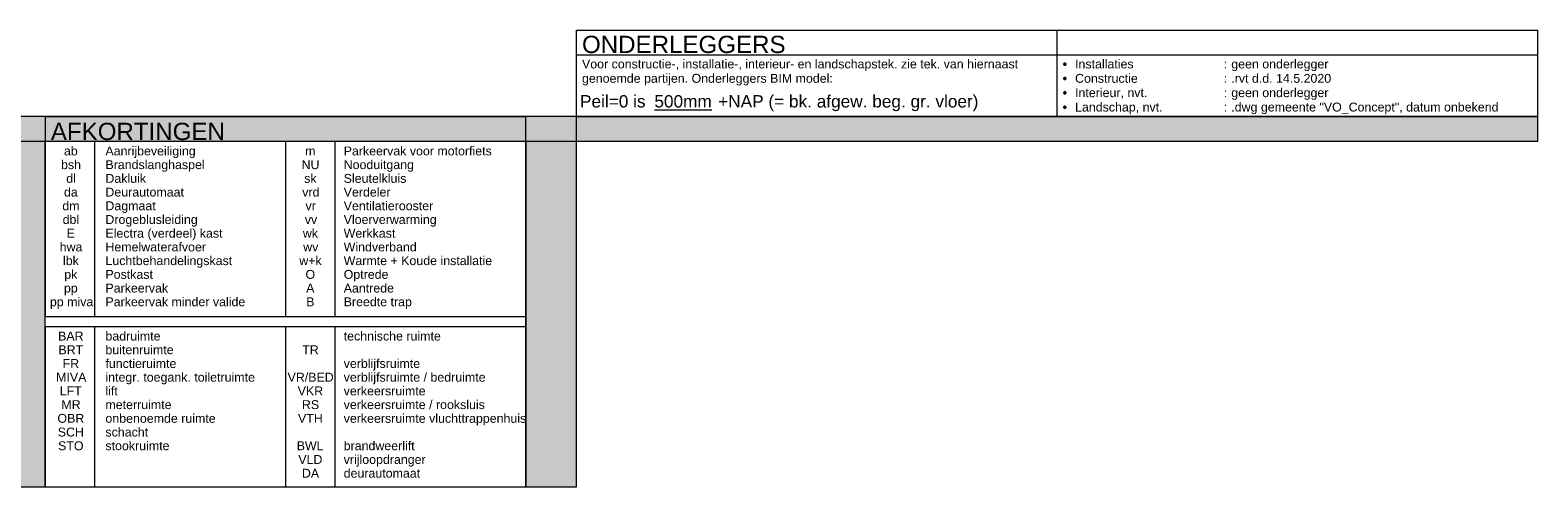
# Model space of a CAD drawing. Header units: millimetres. Extents: x -80560 to 110805, y -11020 to 52719.
# Tile 5 of 184: x -9532 to 21050, y -11020 to -1770. Entities that reach past the tile are written whole.
import ezdxf

# ---------------------------------------------------------------- set-up
doc = ezdxf.new("R2010")
doc.units = ezdxf.units.MM
for name, color, linetype, lineweight in [('A-DETL', 90, 'Continuous', 18), ('A-DETL-GENF', 92, 'Continuous', 18), ('A-DETL-THIN', 151, 'Continuous', 18), ('G-ANNO-TEXT', 231, 'Continuous', 9)]:
    doc.layers.add(name, color=color, linetype=linetype, lineweight=lineweight)
doc.styles.add('Arial', font='arial.ttf', dxfattribs={"height": 180})
doc.styles.add('Arial_B', font='txt', dxfattribs={"height": 350})
doc.styles.add('Arial_B_1', font='txt', dxfattribs={"height": 180})
doc.styles.add('Arial_B_2', font='txt', dxfattribs={"height": 250})
doc.styles.add('Arial_B_I', font='txt', dxfattribs={"height": 250})
doc.styles.add('Arial_B_I_1', font='txt', dxfattribs={"height": 180})

msp = doc.modelspace()

# ---------------------------------------------------------------- hatches: boundary and pattern name
at = {"layer": 'A-DETL-GENF'}
msp.add_hatch(color=254, dxfattribs=at).paths.add_polyline_path([(-54075.1, -4020.2), (21049.9, -4020.2), (21049.9, -3520.2), (-80560.1, -3520.2), (-80560.1, -4020.2), (-68512.6, -4020.2)], flags=0)
h = msp.add_hatch(color=254, dxfattribs=at)
h.paths.add_polyline_path([(524.9, -11020.2), (1549.9, -11020.2), (1549.9, -4020.2), (524.9, -4020.2)], flags=0)
h.paths.add_polyline_path([(-10250.1, -11020.2), (-9225.1, -11020.2), (-9225.1, -4020.2), (-10250.1, -4020.2)], flags=0)
h.paths.add_polyline_path([(-30775.1, -11020.2), (-29750.1, -11020.2), (-29750.1, -4020.2), (-30775.1, -4020.2)], flags=0)
h.paths.add_polyline_path([(-61050.1, -11020.2), (-60025.1, -11020.2), (-60025.1, -4020.2), (-61050.1, -4020.2)], flags=0)

# ---------------------------------------------------------------- linework, layer by layer
at = {"layer": 'A-DETL'}
for p, q in [((1549.3, -1770.2), (21049.3, -1770.2)), ((21049.9, -3520.2), (-80560.1, -3520.2)), ((1549.9, -4020.2), (1549.9, -3520.2)), ((21049.9, -4020.2), (21049.9, -3520.2)), ((-80560.1, -4020.2), (21049.9, -4020.2)), ((-9225.1, -11020.2), (-9225.1, -4020.2)), ((524.9, -4020.2), (524.9, -11020.2)), ((1549.9, -11020.2), (1549.9, -4020.2)), ((-10250.1, -11020.2), (-9225.1, -11020.2)), ((524.9, -11020.2), (1549.9, -11020.2))]:
    msp.add_line(p, q, dxfattribs=at)
at = {"layer": 'A-DETL-THIN'}
for p, q in [((1549.3, -3520.2), (1549.3, -1770.2)), ((11299.3, -3520.2), (11299.3, -1770.2)), ((11299.3, -3520.2), (11299.3, -1770.2)), ((21049.3, -3520.2), (21049.3, -1770.2)), ((1549.3, -2270.2), (21049.3, -2270.2)), ((-9225.1, -3520.2), (524.9, -3520.2)), ((-9225.1, -3520.2), (-9225.1, -7570.2)), ((524.9, -7570.2), (524.9, -3520.2)), ((1549.3, -3520.2), (21049.3, -3520.2)), ((-9225.1, -4020.2), (524.9, -4020.2)), ((-8225.1, -4020.2), (-8225.1, -7570.2)), ((-4350.1, -4020.2), (-4350.1, -7570.2)), ((-3350.1, -4020.2), (-3350.1, -7570.2)), ((524.9, -11020.2), (524.9, -7270.2)), ((-9225.1, -7570.2), (524.9, -7570.2)), ((-9225.1, -7770.2), (-9225.1, -11020.2)), ((-9225.1, -7770.2), (524.9, -7770.2)), ((-8225.1, -7770.2), (-8225.1, -11020.2)), ((-4350.1, -7770.2), (-4350.1, -11020.2)), ((-3350.1, -7770.2), (-3350.1, -11020.2)), ((-9225.1, -11020.2), (524.9, -11020.2))]:
    msp.add_line(p, q, dxfattribs=at)

# ---------------------------------------------------------------- texts
at = {"layer": 'G-ANNO-TEXT', "color": 7, "attachment_point": 1}
for s, insert, char_height, width, style in [('ONDERLEGGERS', (1661.2, -1883.1), 350, 5098.733, 'Arial_B'), ('Voor constructie-, installatie-, interieur- en landschapstek. zie tek. van hiernaast ', (1661.2, -2364.3), 180, 11383.962, 'Arial_B_1'), ('\\fArial|b1|i0|c0|p34|;•', (11411.2, -2364.3), 180, 304.515, 'Arial_B_1'), ('Installaties', (11662.6, -2364.3), 180, 1531.223, 'Arial_B_1'), ('^I^I^I^I^I^I', (12925.9, -2364.3), 180, 1819.831, 'Arial_B_1'), ('\\fArial|b1|i1|c0|p34|;^I', (14427.4, -2364.3), 180, 304.641, 'Arial_B_I_1'), (': ', (14678.8, -2364.3), 180, 184.388, 'Arial_B_1'), ('geen onderlegger', (14830.9, -2364.3), 180, 2517.299, 'Arial_B_I_1'), ('genoemde partijen. Onderleggers BIM model:', (1661.2, -2655.3), 180, 6453.584, 'Arial_B_1'), ('\\fArial|b1|i0|c0|p34|;•', (11411.2, -2655.3), 180, 304.515, 'Arial_B_1'), ('Constructie', (11662.6, -2655.3), 180, 1659.493, 'Arial_B_1'), ('^I^I^I^I^I^I^I', (13031.8, -2655.3), 180, 1996.202, 'Arial_B_1'), (': ', (14678.8, -2655.3), 180, 184.388, 'Arial_B_1'), ('.rvt d.d. 14.5.2020', (14830.9, -2655.3), 180, 2485.231, 'Arial_B_I_1'), (' +NAP (= bk. afgew. beg. gr. vloer)', (4326.6, -3086.1), 250, 6870.462, 'Arial_B_2'), ('\\fArial|b1|i0|c0|p34|;•', (11411.2, -2946.4), 180, 304.515, 'Arial_B_1'), ('Interieur, nvt.', (11662.6, -2946.4), 180, 1867.932, 'Arial_B_1'), ('^I^I^I^I^I^I', (13203.7, -2946.4), 180, 1787.763, 'Arial_B_1'), (': ', (14678.8, -2946.4), 180, 184.388, 'Arial_B_1'), ('geen onderlegger', (14830.9, -2946.4), 180, 2517.299, 'Arial_B_I_1'), ('Peil=0 is ', (1621.2, -3086.1), 250, 1827.848, 'Arial_B_2'), ('\\L500mm', (3129.3, -3086.1), 250, 1451.054, 'Arial_B_I'), ('\\fArial|b1|i0|c0|p34|;•', (11411.2, -3237.4), 180, 304.515, 'Arial_B_1'), ('Landschap, nvt.', (11662.6, -3237.4), 180, 2284.809, 'Arial_B_1'), ('^I^I^I^I^I', (13547.7, -3237.4), 180, 1370.886, 'Arial_B_1'), (': ', (14678.8, -3237.4), 180, 184.388, 'Arial_B_1'), ('.dwg gemeente "VO_Concept", datum onbekend', (14830.9, -3237.4), 180, 6886.496, 'Arial_B_I_1'), ('AFKORTINGEN', (-9113.1, -3646.1), 350, 4393.247, 'Arial_B'), ('ab', (-8847.1, -4126.4), 180, 328.692, 'Arial'), ('Aanrijbeveiliging', (-8005.8, -4126.4), 180, 2108.438, 'Arial'), ('m', (-3954, -4126.4), 180, 248.523, 'Arial'), ('Parkeervak voor motorfiets', (-3172.8, -4126.4), 180, 3487.341, 'Arial'), ('bsh', (-8906.6, -4404.2), 180, 481.012, 'Arial'), ('Brandslanghaspel', (-8005.8, -4404.2), 180, 2348.944, 'Arial'), ('NU', (-4026.7, -4404.2), 180, 432.911, 'Arial'), ('Nooduitgang', (-3172.8, -4404.2), 180, 1691.561, 'Arial'), ('dl', (-8800.8, -4682.1), 180, 224.473, 'Arial'), ('Dakluik', (-8005.8, -4682.1), 180, 962.025, 'Arial'), ('sk', (-3973.8, -4682.1), 180, 296.624, 'Arial'), ('Sleutelkluis', (-3172.8, -4682.1), 180, 1459.071, 'Arial'), ('da', (-8847.1, -4959.9), 180, 328.692, 'Arial'), ('Deurautomaat', (-8005.8, -4959.9), 180, 1867.932, 'Arial'), ('vrd', (-4013.5, -4959.9), 180, 400.844, 'Arial'), ('Verdeler', (-3172.8, -4959.9), 180, 1098.312, 'Arial'), ('dm', (-8880.1, -5237.7), 180, 416.877, 'Arial'), ('dbl', (-8873.5, -5515.5), 180, 392.827, 'Arial'), ('Dagmaat', (-8005.8, -5237.7), 180, 1194.514, 'Arial'), ('Drogeblusleiding', (-8005.8, -5515.5), 180, 2180.59, 'Arial'), ('vr', (-3947.4, -5237.7), 180, 232.489, 'Arial'), ('Ventilatierooster', (-3172.8, -5237.7), 180, 2092.404, 'Arial'), ('Vloerverwarming', (-3172.8, -5515.5), 180, 2188.607, 'Arial'), ('E', (-8794.1, -5793.3), 180, 200.422, 'Arial'), ('Electra (verdeel) kast', (-8005.8, -5793.3), 180, 2733.754, 'Arial'), ('wk', (-4000.3, -5793.3), 180, 368.776, 'Arial'), ('vv', (-3960.6, -5515.5), 180, 272.574, 'Arial'), ('Werkkast', (-3172.8, -5793.3), 180, 1250.632, 'Arial'), ('hwa', (-8933, -6071.1), 180, 545.147, 'Arial'), ('Hemelwaterafvoer', (-8005.8, -6071.1), 180, 2356.961, 'Arial'), ('Windverband', (-3172.8, -6071.1), 180, 1755.696, 'Arial'), ('lbk', (-8866.9, -6348.9), 180, 376.793, 'Arial'), ('Luchtbehandelingskast', (-8005.8, -6348.9), 180, 3022.362, 'Arial'), ('w+k', (-4073, -6348.9), 180, 545.147, 'Arial'), ('wv', (-3993.7, -6071.1), 180, 352.743, 'Arial'), ('Warmte + Koude installatie', (-3172.8, -6348.9), 180, 3511.391, 'Arial'), ('pk', (-8840.4, -6626.7), 180, 320.675, 'Arial'), ('Postkast', (-8005.8, -6626.7), 180, 1130.379, 'Arial'), ('O', (-3947.4, -6626.7), 180, 232.489, 'Arial'), ('Optrede', (-3172.8, -6626.7), 180, 1066.244, 'Arial'), ('pp', (-8847.1, -6904.6), 180, 336.709, 'Arial'), ('Parkeervak', (-8005.8, -6904.6), 180, 1475.105, 'Arial'), ('A', (-3934.1, -6904.6), 180, 200.422, 'Arial'), ('Aantrede', (-3172.8, -6904.6), 180, 1194.514, 'Arial'), ('pp miva', (-9131.5, -7182.4), 180, 1018.143, 'Arial'), ('Parkeervak minder valide', (-8005.8, -7182.4), 180, 3270.885, 'Arial'), ('B', (-3934.1, -7182.4), 180, 200.422, 'Arial'), ('Breedte trap', (-3172.8, -7182.4), 180, 1611.392, 'Arial'), ('BAR', (-8966.1, -7876.4), 180, 617.299, 'Arial'), ('badruimte', (-8005.8, -7876.4), 180, 1306.751, 'Arial'), ('technische ruimte', (-3172.8, -7876.4), 180, 2300.843, 'Arial'), ('BRT', (-8959.5, -8154.2), 180, 601.266, 'Arial'), ('buitenruimte', (-8005.8, -8154.2), 180, 1611.392, 'Arial'), ('TR', (-4013.5, -8154.2), 180, 400.844, 'Arial'), ('FR', (-8873.5, -8432.1), 180, 400.844, 'Arial'), ('functieruimte', (-8005.8, -8432.1), 180, 1675.527, 'Arial'), ('verblijfsruimte', (-3172.8, -8432.1), 180, 1779.746, 'Arial'), ('MIVA', (-9005.8, -8709.9), 180, 721.519, 'Arial'), ('integr. toegank. toiletruimte', (-8005.8, -8709.9), 180, 3519.408, 'Arial'), ('VR/BED', (-4311.2, -8709.9), 180, 1114.346, 'Arial'), ('verblijfsruimte / bedruimte', (-3172.8, -8709.9), 180, 3327.003, 'Arial'), ('LFT', (-8933, -8987.7), 180, 537.131, 'Arial'), ('lift', (-8005.8, -8987.7), 180, 272.574, 'Arial'), ('VKR', (-4106.1, -8987.7), 180, 617.299, 'Arial'), ('verkeersruimte', (-3172.8, -8987.7), 180, 1916.033, 'Arial'), ('MR', (-8900, -9265.5), 180, 464.979, 'Arial'), ('meterruimte', (-8005.8, -9265.5), 180, 1555.274, 'Arial'), ('RS', (-4020.1, -9265.5), 180, 416.877, 'Arial'), ('verkeersruimte / rooksluis', (-3172.8, -9265.5), 180, 3310.969, 'Arial'), ('OBR', (-8979.3, -9543.3), 180, 649.367, 'Arial'), ('onbenoemde ruimte', (-8005.8, -9543.3), 180, 2629.535, 'Arial'), ('VTH', (-4099.5, -9543.3), 180, 601.266, 'Arial'), ('verkeersruimte vluchttrappenhuis', (-3172.8, -9543.3), 180, 4297.045, 'Arial'), ('SCH', (-8972.7, -9821.1), 180, 633.333, 'Arial'), ('schacht', (-8005.8, -9821.1), 180, 1026.16, 'Arial'), ('stookruimte', (-8005.8, -10098.9), 180, 1523.206, 'Arial'), ('brandweerlift', (-3172.8, -10098.9), 180, 1667.51, 'Arial'), ('STO', (-8966.1, -10098.9), 180, 617.299, 'Arial'), ('BWL', (-4126, -10098.9), 180, 673.418, 'Arial'), ('VLD', (-4092.9, -10376.7), 180, 585.232, 'Arial'), ('vrijloopdranger', (-3172.8, -10376.7), 180, 1940.084, 'Arial'), ('DA', (-4020.1, -10654.6), 180, 416.877, 'Arial'), ('deurautomaat', (-3172.8, -10654.6), 180, 1819.831, 'Arial'), ('^I', (-3973.8, -10932.4), 180, 304.641, 'Arial')]:
    msp.add_mtext(s, dxfattribs=dict(at, insert=insert, char_height=char_height, width=width, style=style))

doc.saveas('drawing.dxf')
